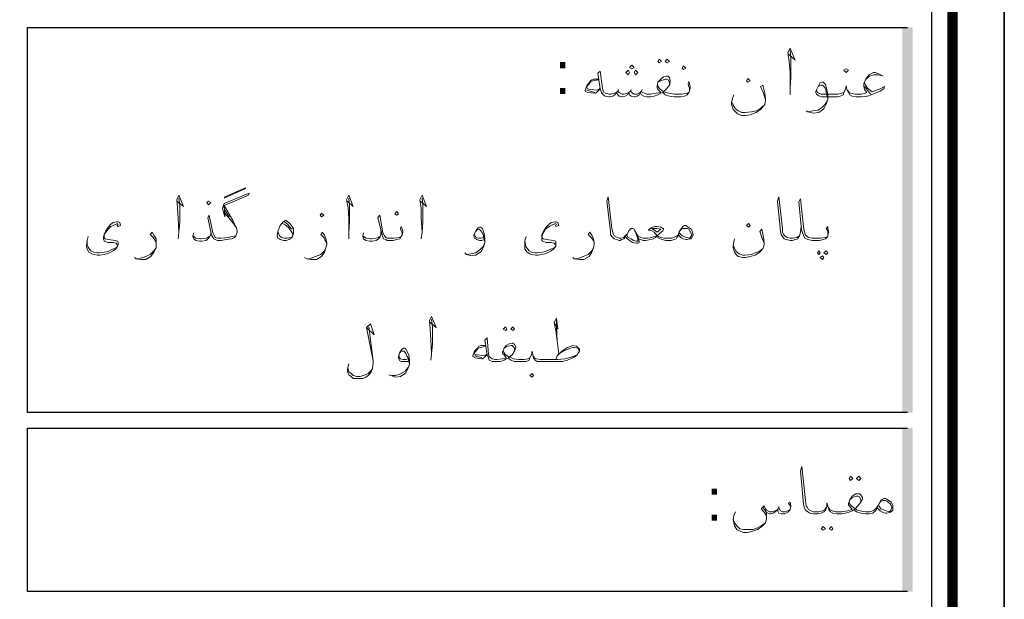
# Model space of a CAD drawing. Header units: metres. Extents: x 5.7 to 89.8, y 4 to 63.5.
# Tile 31 of 32: x 77 to 89.8, y 42.9 to 50.4. Entities that reach past the tile are written whole.
import ezdxf

# ---------------------------------------------------------------- set-up
doc = ezdxf.new("R2010")
doc.units = ezdxf.units.M
doc.header["$MEASUREMENT"] = 0
for name, color, linetype in [('PDF4_KADR', 7, 'Continuous'), ('PDF4_Text', 7, 'Continuous'), ('PDF4_textt', 7, 'Continuous')]:
    doc.layers.add(name, color=color, linetype=linetype)
doc.styles.add('PDF B Mitra', font='BMITRA.TTF')

msp = doc.modelspace()

# ---------------------------------------------------------------- linework, layer by layer
at = {"layer": 'PDF4_KADR', "lineweight": 25}
for points in [[(5.695, 4.013), (89.785, 4.013), (89.785, 63.476), (5.695, 63.476)], [(5.695, 63.476), (89.785, 63.476), (89.785, 4.013), (5.695, 4.013)], [(6.514, 4.832), (88.841, 4.832), (88.841, 62.657), (6.514, 62.657)]]:
    msp.add_lwpolyline(points, close=True, dxfattribs=at)
at = {"layer": 'PDF4_KADR', "lineweight": 0, "const_width": 0.135}
msp.add_lwpolyline([(6.235, 62.937), (6.235, 4.552), (89.111, 4.552), (89.111, 62.937)], close=True, dxfattribs=at)
at = {"layer": 'PDF4_KADR', "lineweight": 25}
for points in [[(88.524, 45.292), (77.053, 45.292), (77.053, 50.31), (88.524, 50.31)], [(88.524, 42.962), (77.053, 42.962), (77.053, 45.09), (88.524, 45.09)]]:
    msp.add_lwpolyline(points, dxfattribs=at)
at = {"layer": 'PDF4_KADR', "transparency": 33554559}
for points in [[(88.456, 45.292), (88.591, 45.292), (88.456, 50.31)], [(88.591, 45.292), (88.456, 50.31), (88.591, 50.31)], [(88.456, 42.962), (88.591, 42.962), (88.456, 45.09)], [(88.591, 42.962), (88.456, 45.09), (88.591, 45.09)]]:
    msp.add_solid(points, dxfattribs=at)
at = {"layer": 'PDF4_textt', "lineweight": 20}
for points in [[(86.973, 49.963), (87.06, 49.886), (86.992, 50.041), (86.963, 49.983), (86.983, 49.867), (86.992, 49.723), (86.992, 49.52), (86.992, 49.434)], [(86.992, 49.52), (87.002, 49.665), (87.002, 49.896), (86.992, 50.012)], [(85.682, 49.482), (85.682, 49.511), (85.673, 49.54), (85.663, 49.569), (85.673, 49.607), (85.682, 49.578), (85.692, 49.54), (85.692, 49.52), (85.682, 49.482), (85.673, 49.463), (85.653, 49.434), (85.615, 49.414), (85.567, 49.405), (85.499, 49.405), (85.48, 49.405), (85.422, 49.414), (85.365, 49.434), (85.345, 49.453), (85.336, 49.463), (85.307, 49.453), (85.268, 49.434), (85.22, 49.414), (85.172, 49.405), (85.153, 49.405), (85.124, 49.405), (85.085, 49.414), (85.056, 49.434), (85.037, 49.463), (85.027, 49.434), (84.999, 49.414), (84.97, 49.405), (84.96, 49.405), (84.922, 49.414), (84.902, 49.434), (84.893, 49.463), (84.873, 49.434), (84.844, 49.414), (84.806, 49.405), (84.796, 49.405), (84.767, 49.414), (84.748, 49.434), (84.729, 49.463), (84.71, 49.434), (84.681, 49.414), (84.652, 49.405), (84.642, 49.405), (84.633, 49.405), (84.584, 49.414), (84.556, 49.434), (84.536, 49.463), (84.517, 49.511), (84.488, 49.713), (84.517, 49.742), (84.546, 49.52), (84.556, 49.482), (84.565, 49.463), (84.584, 49.453), (84.633, 49.443), (84.642, 49.443), (84.661, 49.443), (84.7, 49.453), (84.729, 49.463), (84.748, 49.482), (84.767, 49.463), (84.806, 49.443), (84.825, 49.443), (84.873, 49.453), (84.893, 49.463), (84.912, 49.482), (84.941, 49.453), (84.96, 49.443), (84.999, 49.443), (85.037, 49.463), (85.056, 49.482), (85.066, 49.463), (85.095, 49.453), (85.124, 49.443), (85.153, 49.443), (85.172, 49.443), (85.249, 49.453), (85.307, 49.463), (85.268, 49.501), (85.259, 49.53), (85.259, 49.54), (85.268, 49.597), (85.307, 49.636), (85.345, 49.665), (85.384, 49.675), (85.403, 49.675), (85.422, 49.655), (85.432, 49.617), (85.432, 49.607), (85.422, 49.559), (85.384, 49.511), (85.345, 49.472), (85.374, 49.463), (85.413, 49.453), (85.48, 49.443), (85.499, 49.443), (85.576, 49.443), (85.653, 49.453), (85.673, 49.463)], [(88.206, 49.675), (88.158, 49.703), (88.1, 49.723), (88.081, 49.723), (88.023, 49.694), (87.984, 49.646), (87.955, 49.578), (87.955, 49.54), (87.965, 49.501), (87.994, 49.463), (87.975, 49.453), (87.926, 49.443), (87.898, 49.443), (87.84, 49.443), (87.782, 49.453), (87.763, 49.463), (87.743, 49.492)], [(87.984, 49.636), (88.023, 49.675), (88.09, 49.694), (88.138, 49.694), (88.186, 49.684)], [(84.498, 49.636), (84.43, 49.636), (84.411, 49.626), (84.392, 49.617), (84.344, 49.549), (84.324, 49.492), (84.324, 49.482), (84.353, 49.463), (84.45, 49.453), (84.459, 49.453), (84.517, 49.511)], [(84.498, 49.626), (84.421, 49.617), (84.392, 49.597), (84.344, 49.54), (84.344, 49.53), (84.353, 49.511), (84.382, 49.501), (84.488, 49.492), (84.517, 49.52)], [(85.422, 49.559), (85.422, 49.597), (85.403, 49.626), (85.384, 49.636), (85.365, 49.636), (85.307, 49.617), (85.268, 49.597)], [(85.268, 49.559), (85.268, 49.54), (85.297, 49.511), (85.345, 49.472)], [(86.674, 49.366), (86.645, 49.453), (86.607, 49.54), (86.636, 49.559), (86.665, 49.453), (86.674, 49.376), (86.674, 49.357), (86.665, 49.309), (86.655, 49.299), (86.607, 49.241), (86.549, 49.203), (86.472, 49.174), (86.414, 49.164), (86.366, 49.164), (86.308, 49.183), (86.28, 49.212), (86.251, 49.241), (86.231, 49.309), (86.231, 49.328), (86.241, 49.386), (86.26, 49.434)], [(87.965, 49.597), (87.975, 49.559), (88.003, 49.52), (88.061, 49.472), (88.167, 49.511), (88.225, 49.54), (88.215, 49.511), (88.167, 49.482), (88.052, 49.434), (88.003, 49.414), (87.926, 49.405), (87.898, 49.405), (87.849, 49.405), (87.801, 49.414), (87.772, 49.434), (87.753, 49.463), (87.734, 49.501), (87.724, 49.549), (87.715, 49.501), (87.695, 49.463), (87.686, 49.434), (87.647, 49.414), (87.609, 49.405), (87.551, 49.405), (87.406, 49.405), (87.377, 49.414), (87.358, 49.424), (87.339, 49.443), (87.329, 49.463), (87.329, 49.482), (87.358, 49.54), (87.387, 49.588), (87.406, 49.597), (87.426, 49.597), (87.455, 49.569), (87.474, 49.501), (87.483, 49.434), (87.483, 49.376), (87.464, 49.309), (87.435, 49.251), (87.368, 49.203), (87.3, 49.193), (87.223, 49.212), (87.204, 49.222)], [(87.358, 49.54), (87.377, 49.549), (87.397, 49.559), (87.416, 49.559), (87.445, 49.53), (87.464, 49.482), (87.464, 49.463), (87.483, 49.376), (87.464, 49.328), (87.426, 49.28), (87.358, 49.231), (87.291, 49.222), (87.233, 49.212)], [(88.042, 49.443), (88.003, 49.492), (87.965, 49.54)], [(84.45, 49.463), (84.344, 49.492)], [(84.758, 49.501), (84.748, 49.482)], [(84.922, 49.501), (84.912, 49.482)], [(85.066, 49.501), (85.056, 49.482)], [(87.705, 49.492), (87.695, 49.463), (87.666, 49.453), (87.618, 49.443), (87.551, 49.443), (87.397, 49.443), (87.368, 49.453), (87.349, 49.463), (87.339, 49.492)], [(86.241, 49.328), (86.251, 49.299), (86.28, 49.251), (86.318, 49.222), (86.366, 49.203), (86.405, 49.203), (86.491, 49.212), (86.549, 49.222), (86.597, 49.251), (86.655, 49.299)], [(79.769, 47.594), (79.711, 47.585), (79.672, 47.575), (79.576, 47.565), (79.538, 47.565), (79.528, 47.565), (79.499, 47.575), (79.49, 47.594), (79.47, 47.633), (79.422, 47.864), (79.403, 47.835), (79.451, 47.604), (79.48, 47.556), (79.499, 47.546), (79.528, 47.536), (79.538, 47.536), (79.576, 47.536), (79.644, 47.546), (79.711, 47.556), (79.75, 47.575), (79.769, 47.594), (79.788, 47.642), (79.788, 47.662), (79.778, 47.7), (79.73, 47.796), (79.615, 47.989), (79.933, 48.124), (79.942, 48.153), (79.615, 48.018), (79.595, 47.951), (79.624, 47.845), (79.615, 47.989)], [(78.998, 48.047), (79.085, 47.979), (79.027, 48.124), (78.998, 48.066), (79.008, 47.96), (79.018, 47.825), (79.027, 47.642), (79.018, 47.556)], [(79.027, 47.642), (79.037, 47.777), (79.037, 47.989), (79.027, 48.085)], [(81.223, 48.047), (81.3, 47.979), (81.242, 48.124), (81.213, 48.066), (81.233, 47.96), (81.242, 47.825), (81.242, 47.642), (81.242, 47.556)], [(81.242, 47.642), (81.252, 47.777), (81.252, 47.989), (81.242, 48.085)], [(82.177, 48.047), (82.254, 47.979), (82.196, 48.124), (82.167, 48.066), (82.186, 47.96), (82.186, 47.825), (82.196, 47.642), (82.186, 47.556)], [(82.196, 47.642), (82.206, 47.777), (82.206, 47.989), (82.196, 48.085)], [(85.538, 47.604), (85.519, 47.575), (85.509, 47.556), (85.48, 47.546), (85.442, 47.536), (85.413, 47.536), (85.374, 47.536), (85.326, 47.546), (85.278, 47.565), (85.259, 47.594), (85.239, 47.575), (85.21, 47.556), (85.172, 47.546), (85.114, 47.536), (85.095, 47.536), (85.076, 47.536), (85.047, 47.546), (85.018, 47.556), (85.008, 47.594), (84.97, 47.662), (84.96, 47.681), (84.941, 47.69), (84.922, 47.69), (84.912, 47.681), (84.893, 47.662), (84.873, 47.623), (84.844, 47.585), (84.835, 47.565), (84.825, 47.556), (84.796, 47.546), (84.777, 47.536), (84.767, 47.536), (84.729, 47.546), (84.7, 47.556), (84.671, 47.585), (84.652, 47.613), (84.652, 47.652), (84.604, 48.047), (84.623, 48.105), (84.671, 47.69), (84.681, 47.642), (84.69, 47.613), (84.7, 47.594), (84.739, 47.575), (84.767, 47.565), (84.777, 47.565), (84.787, 47.565), (84.825, 47.575), (84.835, 47.585), (84.844, 47.594), (84.873, 47.623)], [(87.137, 47.719), (87.127, 47.642), (87.117, 47.594), (87.089, 47.556), (87.069, 47.546), (87.021, 47.536), (86.992, 47.536), (86.944, 47.546), (86.915, 47.556), (86.896, 47.585), (86.877, 47.613), (86.867, 47.652), (86.828, 48.047), (86.848, 48.105), (86.896, 47.69), (86.896, 47.642), (86.906, 47.613), (86.925, 47.594), (86.954, 47.575), (86.992, 47.565), (87.031, 47.565), (87.079, 47.575), (87.098, 47.585), (87.117, 47.594)], [(87.483, 47.604), (87.483, 47.633), (87.483, 47.662), (87.464, 47.69), (87.483, 47.719), (87.483, 47.69), (87.493, 47.652), (87.493, 47.642), (87.483, 47.604), (87.483, 47.585), (87.455, 47.556), (87.426, 47.546), (87.377, 47.536), (87.31, 47.536), (87.281, 47.536), (87.223, 47.546), (87.185, 47.565), (87.166, 47.604), (87.146, 47.662), (87.137, 47.719), (87.108, 48.037), (87.127, 48.076), (87.166, 47.719), (87.175, 47.662), (87.194, 47.604), (87.214, 47.585), (87.233, 47.575), (87.281, 47.565), (87.31, 47.565), (87.387, 47.565), (87.455, 47.575), (87.483, 47.585)], [(79.624, 47.931), (79.682, 47.845)], [(79.624, 47.893), (79.721, 47.777), (79.778, 47.7)], [(78.237, 47.739), (78.228, 47.758), (78.189, 47.739), (78.141, 47.719), (78.103, 47.681), (78.074, 47.642), (78.054, 47.613), (78.054, 47.575), (78.064, 47.556), (78.103, 47.546), (78.199, 47.536), (78.228, 47.527), (78.237, 47.507), (78.237, 47.479), (78.228, 47.459), (78.199, 47.421), (78.17, 47.402), (78.122, 47.373), (78.083, 47.363), (78.054, 47.353), (77.997, 47.344), (77.968, 47.344), (77.92, 47.353), (77.891, 47.363), (77.852, 47.382), (77.833, 47.421), (77.823, 47.459), (77.833, 47.536), (77.843, 47.585)], [(78.218, 47.739), (78.237, 47.719), (78.266, 47.729), (78.257, 47.768), (78.237, 47.777), (78.218, 47.777), (78.17, 47.768), (78.141, 47.748), (78.103, 47.71), (78.074, 47.662), (78.054, 47.613), (78.045, 47.575), (78.045, 47.556), (78.054, 47.536), (78.054, 47.527), (78.103, 47.507), (78.17, 47.507), (78.209, 47.498), (78.218, 47.488), (78.228, 47.469), (78.218, 47.45), (78.209, 47.44), (78.16, 47.421), (78.103, 47.392), (78.054, 47.382), (77.987, 47.373), (77.958, 47.373), (77.92, 47.382), (77.881, 47.402), (77.862, 47.421), (77.843, 47.45), (77.833, 47.479), (77.833, 47.536)], [(80.376, 47.758), (80.414, 47.739), (80.453, 47.71), (80.482, 47.671), (80.51, 47.623), (80.51, 47.594)], [(80.404, 47.777), (80.443, 47.748), (80.482, 47.7), (80.501, 47.681)], [(81.936, 47.604), (81.936, 47.633), (81.926, 47.662), (81.917, 47.69), (81.926, 47.719), (81.936, 47.69), (81.945, 47.652), (81.945, 47.642), (81.936, 47.604), (81.926, 47.585), (81.907, 47.556), (81.868, 47.546), (81.82, 47.536), (81.762, 47.536), (81.743, 47.536), (81.724, 47.546), (81.695, 47.556), (81.676, 47.604), (81.618, 47.835), (81.647, 47.864), (81.685, 47.633), (81.705, 47.594), (81.724, 47.575), (81.743, 47.565), (81.762, 47.565), (81.83, 47.565), (81.907, 47.575), (81.926, 47.585)], [(83.929, 47.739), (83.939, 47.719), (83.978, 47.729), (83.968, 47.768), (83.939, 47.777), (83.929, 47.777), (83.881, 47.768), (83.852, 47.748), (83.814, 47.71), (83.785, 47.662), (83.756, 47.613), (83.756, 47.575), (83.756, 47.556), (83.756, 47.536), (83.766, 47.527), (83.814, 47.507), (83.881, 47.507), (83.92, 47.498), (83.929, 47.488), (83.939, 47.469), (83.929, 47.45), (83.92, 47.44), (83.872, 47.421), (83.804, 47.392), (83.766, 47.382), (83.698, 47.373), (83.669, 47.373), (83.621, 47.382), (83.592, 47.402), (83.573, 47.421), (83.554, 47.45), (83.544, 47.479), (83.535, 47.536)], [(83.949, 47.739), (83.939, 47.758), (83.891, 47.739), (83.852, 47.719), (83.804, 47.681), (83.785, 47.642), (83.766, 47.613), (83.756, 47.575), (83.775, 47.556), (83.814, 47.546), (83.91, 47.536), (83.939, 47.527), (83.939, 47.507), (83.939, 47.479), (83.939, 47.459), (83.91, 47.421), (83.881, 47.402), (83.833, 47.373), (83.795, 47.363), (83.756, 47.353), (83.708, 47.344), (83.679, 47.344), (83.621, 47.353), (83.602, 47.363), (83.564, 47.382), (83.535, 47.421), (83.535, 47.459), (83.535, 47.536), (83.554, 47.585)], [(78.729, 47.498), (78.719, 47.536), (78.69, 47.575), (78.652, 47.613), (78.68, 47.642), (78.7, 47.604), (78.729, 47.556), (78.729, 47.507), (78.729, 47.488), (78.729, 47.44), (78.7, 47.382), (78.661, 47.325), (78.594, 47.286), (78.536, 47.286), (78.469, 47.296), (78.449, 47.315)], [(79.441, 47.662), (79.441, 47.613), (79.422, 47.575), (79.403, 47.556), (79.384, 47.536), (79.326, 47.527), (79.297, 47.527), (79.249, 47.536), (79.22, 47.556), (79.21, 47.585), (79.21, 47.594), (79.22, 47.633)], [(80.491, 47.575), (80.433, 47.565), (80.395, 47.565), (80.366, 47.575), (80.337, 47.594), (80.318, 47.652)], [(80.953, 47.498), (80.934, 47.536), (80.915, 47.575), (80.876, 47.613), (80.896, 47.642), (80.925, 47.604), (80.944, 47.556), (80.953, 47.507), (80.953, 47.488), (80.944, 47.44), (80.925, 47.382), (80.886, 47.325), (80.819, 47.286), (80.751, 47.286), (80.693, 47.296), (80.665, 47.315)], [(81.657, 47.662), (81.657, 47.613), (81.647, 47.575), (81.628, 47.556), (81.599, 47.536), (81.551, 47.527), (81.512, 47.527), (81.464, 47.536), (81.435, 47.556), (81.425, 47.585), (81.425, 47.594), (81.435, 47.633)], [(83.005, 47.546), (82.976, 47.536), (82.947, 47.536), (82.909, 47.546), (82.899, 47.556), (82.88, 47.565), (82.87, 47.594), (82.87, 47.604), (82.899, 47.662), (82.928, 47.7), (82.947, 47.71), (82.957, 47.71), (82.986, 47.69), (83.005, 47.623), (83.015, 47.556), (83.015, 47.507), (82.995, 47.45), (82.966, 47.392), (82.899, 47.344), (82.841, 47.334), (82.774, 47.353), (82.754, 47.373)], [(82.899, 47.652), (82.909, 47.671), (82.937, 47.681), (82.947, 47.681), (82.976, 47.642), (82.995, 47.604), (82.995, 47.585), (83.015, 47.507), (82.995, 47.459), (82.957, 47.421), (82.899, 47.373), (82.832, 47.363), (82.783, 47.353)], [(82.995, 47.575), (82.966, 47.565), (82.937, 47.565), (82.899, 47.575), (82.889, 47.594), (82.88, 47.613)], [(84.44, 47.498), (84.43, 47.536), (84.401, 47.575), (84.363, 47.613), (84.382, 47.642), (84.411, 47.604), (84.43, 47.556), (84.44, 47.507), (84.44, 47.488), (84.43, 47.44), (84.411, 47.382), (84.373, 47.325), (84.305, 47.286), (84.247, 47.286), (84.18, 47.296), (84.161, 47.315)], [(84.97, 47.662), (84.989, 47.623), (85.008, 47.556), (85.008, 47.536), (85.008, 47.527), (84.989, 47.527), (84.95, 47.536), (84.922, 47.556), (84.883, 47.575), (84.864, 47.604)], [(85.557, 47.662), (85.586, 47.69), (85.605, 47.69), (85.634, 47.69), (85.653, 47.69), (85.673, 47.681), (85.692, 47.652), (85.711, 47.613), (85.711, 47.604), (85.692, 47.575), (85.682, 47.565), (85.644, 47.575), (85.586, 47.594), (85.548, 47.633), (85.528, 47.604), (85.499, 47.585), (85.451, 47.565), (85.413, 47.565), (85.355, 47.565), (85.307, 47.575), (85.278, 47.585), (85.259, 47.594), (85.22, 47.642), (85.191, 47.662), (85.143, 47.671), (85.182, 47.7), (85.23, 47.719), (85.259, 47.719), (85.307, 47.71), (85.336, 47.69), (85.345, 47.69), (85.345, 47.681), (85.336, 47.662), (85.287, 47.623), (85.259, 47.594), (85.22, 47.585), (85.191, 47.575), (85.133, 47.565), (85.095, 47.565), (85.076, 47.565), (85.047, 47.575), (85.018, 47.585), (85.008, 47.594)], [(86.655, 47.498), (86.626, 47.575), (86.597, 47.652), (86.626, 47.681), (86.645, 47.575), (86.655, 47.507), (86.655, 47.488), (86.645, 47.45), (86.636, 47.43), (86.597, 47.382), (86.54, 47.344), (86.472, 47.325), (86.414, 47.315), (86.376, 47.315), (86.318, 47.325), (86.289, 47.353), (86.27, 47.382), (86.251, 47.44), (86.251, 47.459), (86.26, 47.517), (86.27, 47.556)], [(79.21, 47.594), (79.249, 47.565), (79.307, 47.556), (79.316, 47.556), (79.384, 47.565), (79.403, 47.575), (79.422, 47.585)], [(81.425, 47.594), (81.464, 47.565), (81.522, 47.556), (81.541, 47.556), (81.599, 47.565), (81.628, 47.575), (81.647, 47.585)], [(85.018, 47.556), (85.027, 47.527), (85.027, 47.507), (85.008, 47.498), (84.989, 47.498), (84.941, 47.507), (84.912, 47.527), (84.873, 47.556), (84.844, 47.585)], [(78.478, 47.296), (78.526, 47.305), (78.594, 47.325), (78.652, 47.353), (78.7, 47.402), (78.729, 47.44)], [(80.703, 47.296), (80.751, 47.305), (80.809, 47.325), (80.876, 47.353), (80.925, 47.402), (80.944, 47.44)], [(84.19, 47.296), (84.238, 47.305), (84.295, 47.325), (84.363, 47.353), (84.411, 47.402), (84.43, 47.44)], [(86.26, 47.459), (86.27, 47.43), (86.289, 47.392), (86.328, 47.363), (86.376, 47.344), (86.405, 47.344), (86.491, 47.353), (86.54, 47.373), (86.588, 47.392), (86.636, 47.43)], [(82.302, 46.467), (82.379, 46.4), (82.321, 46.544), (82.292, 46.487), (82.302, 46.381), (82.311, 46.246), (82.321, 46.053), (82.311, 45.976)], [(82.321, 46.053), (82.331, 46.188), (82.331, 46.41), (82.321, 46.506)], [(83.92, 46.467), (83.968, 46.381), (83.949, 46.525), (83.92, 46.467), (83.939, 46.361), (83.958, 46.227), (83.978, 46.053)], [(83.958, 46.227), (83.949, 46.419), (83.949, 46.515)], [(81.474, 46.4), (81.57, 46.304), (81.522, 46.448), (81.474, 46.4), (81.56, 45.967), (81.502, 46.41)], [(83.939, 45.986), (83.958, 46.034), (83.987, 46.063), (84.016, 46.092), (84.093, 46.14), (84.161, 46.169), (84.209, 46.159), (84.228, 46.14), (84.247, 46.121), (84.247, 46.092), (84.228, 46.063), (84.218, 46.044), (84.18, 46.015), (84.093, 45.976), (84.026, 45.957), (83.92, 45.957), (83.785, 45.957), (83.737, 45.957), (83.698, 45.957), (83.669, 45.976), (83.65, 46.005), (83.641, 46.044), (83.631, 46.092), (83.621, 46.044), (83.602, 46.005), (83.592, 45.976), (83.554, 45.957), (83.515, 45.957), (83.467, 45.957), (83.458, 45.957), (83.4, 45.957), (83.352, 45.976), (83.332, 45.995), (83.323, 46.005), (83.294, 45.995), (83.265, 45.976), (83.217, 45.957), (83.169, 45.957), (83.149, 45.957), (83.111, 45.957), (83.072, 45.976), (83.063, 46.005), (83.043, 46.044), (83.015, 46.236), (83.043, 46.265), (83.063, 46.053), (83.072, 46.024), (83.092, 46.005), (83.111, 45.995), (83.149, 45.986), (83.169, 45.986), (83.246, 45.995), (83.294, 46.005), (83.265, 46.044), (83.246, 46.063), (83.246, 46.082), (83.265, 46.13), (83.294, 46.169), (83.332, 46.188), (83.371, 46.198), (83.381, 46.198), (83.4, 46.178), (83.419, 46.15), (83.419, 46.14), (83.4, 46.092), (83.371, 46.044), (83.332, 46.015), (83.361, 46.005), (83.39, 45.995), (83.458, 45.986), (83.467, 45.986), (83.525, 45.986), (83.573, 45.995), (83.602, 46.005), (83.612, 46.034)], [(82.023, 45.957), (81.984, 45.957), (81.955, 45.957), (81.926, 45.957), (81.907, 45.967), (81.897, 45.986), (81.888, 46.005), (81.888, 46.024), (81.907, 46.082), (81.936, 46.121), (81.955, 46.13), (81.974, 46.13), (81.994, 46.101), (82.023, 46.044), (82.032, 45.976), (82.032, 45.918), (82.013, 45.87), (81.984, 45.812), (81.917, 45.764), (81.849, 45.755), (81.791, 45.774), (81.762, 45.784)], [(81.907, 46.072), (81.926, 46.092), (81.945, 46.092), (81.965, 46.092), (81.984, 46.063), (82.003, 46.024), (82.013, 46.005), (82.032, 45.918), (82.013, 45.88), (81.974, 45.832), (81.907, 45.793), (81.849, 45.774), (81.801, 45.774)], [(83.024, 46.169), (82.966, 46.169), (82.937, 46.159), (82.928, 46.14), (82.88, 46.092), (82.86, 46.034), (82.86, 46.024), (82.889, 46.005), (82.976, 45.995), (82.986, 45.995), (83.043, 46.044)], [(83.024, 46.159), (82.957, 46.14), (82.928, 46.13), (82.88, 46.072), (82.88, 46.063), (82.889, 46.044), (82.918, 46.044), (83.015, 46.034), (83.043, 46.053)], [(83.255, 46.092), (83.265, 46.072), (83.284, 46.044), (83.332, 46.015)], [(83.4, 46.092), (83.4, 46.13), (83.381, 46.159), (83.371, 46.169), (83.352, 46.169), (83.294, 46.15), (83.265, 46.13)], [(83.987, 46.063), (84.055, 46.101), (84.132, 46.13), (84.161, 46.14), (84.18, 46.14), (84.228, 46.13), (84.247, 46.092)], [(81.56, 45.967), (81.56, 45.938), (81.551, 45.87), (81.531, 45.822), (81.512, 45.793), (81.493, 45.774), (81.464, 45.755), (81.425, 45.735), (81.387, 45.735), (81.329, 45.735), (81.3, 45.735), (81.271, 45.764), (81.242, 45.784), (81.233, 45.803), (81.223, 45.832), (81.223, 45.851), (81.233, 45.899), (81.242, 45.928)], [(82.013, 45.995), (81.984, 45.986), (81.945, 45.986), (81.917, 45.995), (81.897, 46.005), (81.897, 46.034)], [(82.976, 46.005), (82.88, 46.034)], [(83.65, 46.034), (83.66, 46.005), (83.689, 45.995), (83.737, 45.986), (83.785, 45.986), (83.968, 45.986), (84.055, 45.995), (84.141, 46.015), (84.218, 46.044)], [(81.551, 45.87), (81.531, 45.841), (81.493, 45.803), (81.435, 45.774), (81.387, 45.764), (81.348, 45.764), (81.3, 45.774), (81.271, 45.803), (81.242, 45.822), (81.233, 45.851), (81.233, 45.87)], [(88.129, 44.05), (88.109, 44.011), (88.09, 44.002), (88.071, 43.982), (88.023, 43.973), (87.994, 43.973), (87.975, 43.973), (87.917, 43.982), (87.859, 44.002), (87.84, 44.011), (87.83, 44.031), (87.801, 44.011), (87.772, 44.002), (87.715, 43.982), (87.666, 43.973), (87.647, 43.973), (87.599, 43.973), (87.551, 43.982), (87.522, 44.002), (87.503, 44.021), (87.483, 44.069), (87.474, 44.117), (87.474, 44.069), (87.455, 44.021), (87.435, 44.002), (87.397, 43.982), (87.358, 43.973), (87.31, 43.973), (87.3, 43.973), (87.252, 43.982), (87.223, 44.002), (87.194, 44.021), (87.175, 44.06), (87.166, 44.098), (87.127, 44.531), (87.146, 44.589), (87.194, 44.146), (87.204, 44.079), (87.214, 44.06), (87.233, 44.031), (87.262, 44.011), (87.3, 44.002), (87.31, 44.002), (87.368, 44.002), (87.416, 44.011), (87.445, 44.031), (87.464, 44.06)], [(87.493, 44.06), (87.512, 44.031), (87.541, 44.011), (87.589, 44.002), (87.647, 44.002), (87.666, 44.002), (87.743, 44.011), (87.801, 44.031), (87.772, 44.069), (87.753, 44.088), (87.753, 44.108), (87.772, 44.156), (87.801, 44.204), (87.849, 44.233), (87.878, 44.233), (87.898, 44.233), (87.917, 44.223), (87.936, 44.185), (87.936, 44.165), (87.917, 44.127), (87.878, 44.079), (87.84, 44.04), (87.869, 44.021), (87.907, 44.011), (87.975, 44.002), (87.994, 44.002), (88.032, 44.002), (88.09, 44.021), (88.119, 44.05), (88.138, 44.079)], [(87.917, 44.127), (87.917, 44.156), (87.898, 44.194), (87.878, 44.204), (87.859, 44.204), (87.801, 44.185), (87.772, 44.156)], [(86.684, 43.934), (86.674, 43.973), (86.617, 44.04), (86.655, 44.079), (86.674, 44.04), (86.684, 44.021), (86.723, 44.002), (86.761, 44.002), (86.8, 44.011), (86.828, 44.031), (86.848, 44.05), (86.867, 44.011), (86.896, 44.002), (86.925, 44.002), (86.963, 44.011), (86.992, 44.031)], [(87.002, 44.069), (86.973, 44.108), (86.992, 44.127), (87.002, 44.079), (87.002, 44.069), (86.992, 44.031), (86.973, 44.002), (86.954, 43.992), (86.925, 43.973), (86.886, 43.973), (86.848, 43.982), (86.838, 44.002), (86.828, 44.031), (86.8, 44.002), (86.771, 43.982), (86.742, 43.973), (86.723, 43.973), (86.684, 43.992), (86.636, 44.06)], [(86.848, 44.069), (86.848, 44.05)], [(87.763, 44.127), (87.772, 44.098), (87.792, 44.079), (87.84, 44.04)], [(88.158, 44.108), (88.177, 44.137), (88.206, 44.146), (88.235, 44.146), (88.254, 44.137), (88.273, 44.127), (88.302, 44.098), (88.321, 44.06), (88.321, 44.05), (88.302, 44.011), (88.283, 44.002), (88.244, 44.011), (88.177, 44.04), (88.148, 44.079)], [(86.684, 43.992), (86.684, 43.934), (86.684, 43.915), (86.674, 43.857), (86.626, 43.809), (86.568, 43.771), (86.491, 43.742), (86.434, 43.732), (86.385, 43.732), (86.328, 43.751), (86.299, 43.771), (86.27, 43.819), (86.251, 43.896), (86.26, 43.954), (86.28, 44.002)], [(86.251, 43.905), (86.27, 43.857), (86.299, 43.819), (86.337, 43.78), (86.385, 43.771), (86.424, 43.771), (86.511, 43.771), (86.568, 43.79), (86.617, 43.819), (86.674, 43.857)]]:
    msp.add_lwpolyline(points, dxfattribs=at)
for points in [[(84.931, 49.771), (84.96, 49.79), (84.931, 49.819), (84.902, 49.79)], [(85.287, 49.896), (85.316, 49.867), (85.287, 49.848), (85.268, 49.867)], [(85.393, 49.896), (85.422, 49.867), (85.393, 49.848), (85.365, 49.867)], [(85.605, 49.761), (85.634, 49.78), (85.605, 49.809), (85.586, 49.78)], [(84.883, 49.694), (84.902, 49.723), (84.883, 49.752), (84.854, 49.723)], [(84.979, 49.694), (85.008, 49.723), (84.979, 49.752), (84.96, 49.723)], [(87.724, 49.723), (87.753, 49.752), (87.724, 49.771), (87.695, 49.752)], [(86.443, 49.646), (86.472, 49.617), (86.443, 49.597), (86.424, 49.617)], [(79.624, 48.105), (79.894, 48.22), (79.894, 48.211), (79.615, 48.085)], [(79.412, 47.999), (79.441, 48.028), (79.412, 48.047), (79.393, 48.028)], [(80.886, 47.845), (80.915, 47.864), (80.886, 47.893), (80.867, 47.864)], [(81.868, 47.864), (81.888, 47.883), (81.868, 47.912), (81.84, 47.883)], [(80.414, 47.796), (80.424, 47.796), (80.472, 47.758), (80.501, 47.719), (80.52, 47.69), (80.52, 47.652), (80.52, 47.633), (80.51, 47.594), (80.491, 47.565), (80.462, 47.546), (80.424, 47.536), (80.395, 47.536), (80.347, 47.546), (80.337, 47.556), (80.318, 47.565), (80.308, 47.594), (80.318, 47.652), (80.347, 47.729), (80.385, 47.777)], [(86.453, 47.758), (86.472, 47.729), (86.453, 47.71), (86.424, 47.729)], [(85.259, 47.642), (85.239, 47.662), (85.191, 47.69), (85.259, 47.69), (85.307, 47.681)], [(85.538, 47.604), (85.548, 47.652), (85.576, 47.69), (85.596, 47.719), (85.615, 47.729), (85.634, 47.729), (85.653, 47.719), (85.702, 47.681), (85.721, 47.642), (85.731, 47.613), (85.731, 47.604), (85.721, 47.585), (85.702, 47.556), (85.682, 47.556), (85.653, 47.546), (85.634, 47.546), (85.605, 47.556), (85.567, 47.575)], [(87.368, 47.402), (87.387, 47.373), (87.368, 47.353), (87.349, 47.373)], [(87.464, 47.402), (87.483, 47.373), (87.464, 47.353), (87.435, 47.373)], [(87.416, 47.334), (87.435, 47.315), (87.416, 47.286), (87.387, 47.315)], [(83.284, 46.41), (83.303, 46.381), (83.284, 46.361), (83.255, 46.381)], [(83.381, 46.41), (83.4, 46.381), (83.381, 46.361), (83.352, 46.381)], [(83.631, 45.755), (83.65, 45.774), (83.631, 45.803), (83.602, 45.774)], [(87.782, 44.464), (87.811, 44.435), (87.782, 44.406), (87.763, 44.435)], [(87.888, 44.464), (87.917, 44.435), (87.888, 44.406), (87.859, 44.435)], [(88.129, 44.05), (88.148, 44.098), (88.177, 44.146), (88.196, 44.165), (88.215, 44.175), (88.235, 44.175), (88.254, 44.165), (88.312, 44.127), (88.331, 44.088), (88.331, 44.06), (88.331, 44.05), (88.331, 44.021), (88.312, 44.002), (88.292, 43.992), (88.254, 43.982), (88.235, 43.982), (88.206, 43.992), (88.167, 44.011)], [(87.426, 43.809), (87.455, 43.78), (87.426, 43.761), (87.397, 43.78)], [(87.532, 43.809), (87.551, 43.78), (87.532, 43.761), (87.503, 43.78)]]:
    msp.add_lwpolyline(points, close=True, dxfattribs=at)

# ---------------------------------------------------------------- texts
at = {"layer": 'PDF4_Text', "char_height": 0.544, "attachment_point": 7, "style": 'PDF B Mitra'}
for insert in [(83.929, 49.442), (85.904, 43.885)]:
    msp.add_mtext(':', dxfattribs=dict(at, insert=insert))

doc.saveas('drawing.dxf')
